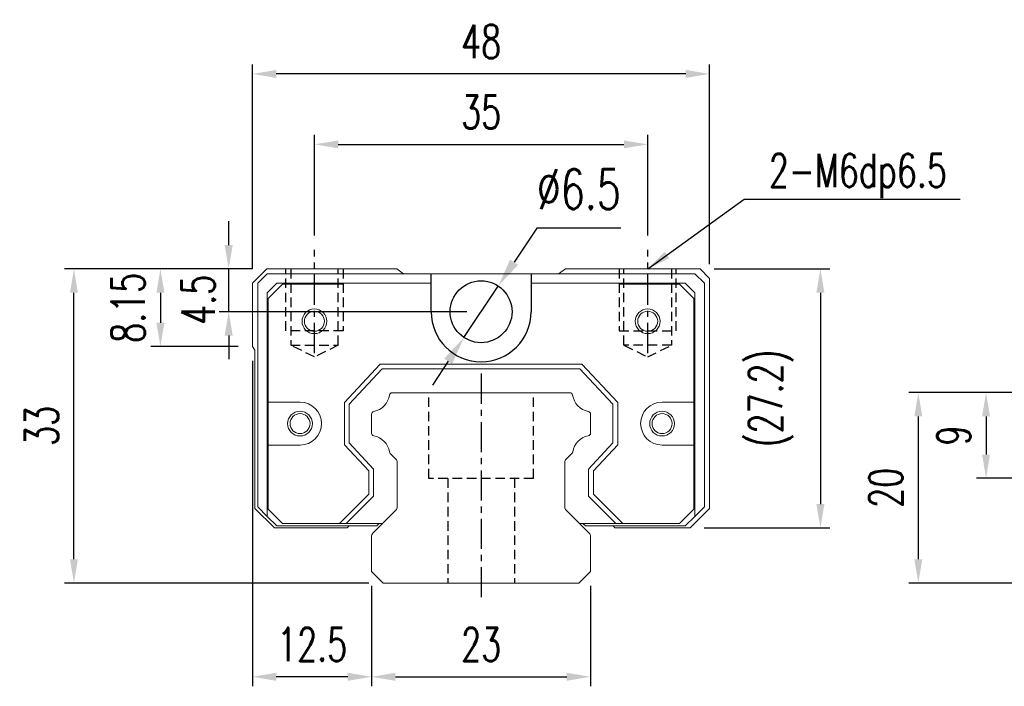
# Model space of a CAD drawing. Header units: millimetres. Extents: x 180 to 446, y 227 to 327.
# Tile 1 of 57: x 180 to 283, y 238 to 308. Entities that reach past the tile are written whole.
import ezdxf

# ---------------------------------------------------------------- set-up
doc = ezdxf.new("R2010")
doc.units = ezdxf.units.MM
doc.header["$PDSIZE"] = -1
doc.linetypes.add('CENTER', pattern=[10.16, 6.35, -1.27, 1.27, -1.27])
doc.linetypes.add('DASHED', pattern=[0.75, 0.5, -0.25])
for name, color, linetype in [('CL', 1, 'CENTER'), ('DIM', 4, 'Continuous'), ('HID', 2, 'DASHED'), ('OUT', 3, 'Continuous')]:
    doc.layers.add(name, color=color, linetype=linetype)
doc.styles.add('DIM-7', font='SIMPLEX.shx', dxfattribs={"width": 0.7, "bigfont": 'chineset.shx'})
doc.dimstyles.new('CNS', dxfattribs={"dimtxt": 3.5, "dimasz": 2.5, "dimexe": 1, "dimexo": 1.5, "dimgap": 0.09, "dimtad": 0, "dimdsep": 46, "dimtxsty": 'DIM-7', "dimcen": 0.09, "dimclrd": 1, "dimclre": 1, "dimclrt": 4, "dimadec": 0, "dimazin": 0, "dimtfac": 1, "dimtix": 1, "dimtmove": 2, "dimatfit": 3, "dimfxl": 1, "dimtvp": 0.971429, "dimtolj": 1, "dimarcsym": 0})
doc.dimstyles.new('CNS 修改文字上方', dxfattribs={"dimscale": 0.8, "dimtxt": 3.5, "dimasz": 2.5, "dimexe": 1, "dimexo": 0.5, "dimgap": 0, "dimtad": 0, "dimtih": 1, "dimtoh": 1, "dimdsep": 46, "dimtxsty": 'DIM-7', "dimcen": 0.09, "dimclrd": 4, "dimclre": 4, "dimclrt": 4, "dimadec": 0, "dimazin": 0, "dimtfac": 1, "dimtix": 1, "dimtmove": 1, "dimatfit": 3, "dimfxl": 1, "dimtvp": 0.971429, "dimtolj": 1, "dimarcsym": 0})

# ---------------------------------------------------------------- blocks, each defined once
blk = doc.blocks.new('*D7')
at = {"layer": 'DEFPOINTS', "color": 0, "transparency": 16777216}
for p in [(285.67, 268.74), (274.3, 248.74), (285.67, 248.74)]:
    blk.add_point(p, dxfattribs=at)
at = {"layer": 'DIM', "color": 7, "lineweight": -2, "transparency": 16777216}
for p, q in [((284.17, 268.74), (273.3, 268.74)), ((274.3, 266.24), (274.3, 251.24)), ((284.17, 248.74), (273.3, 248.74))]:
    blk.add_line(p, q, dxfattribs=at)
at = {"layer": 'DIM', "color": 7, "transparency": 16777216}
for points in [[(273.88, 266.24), (274.72, 266.24), (274.3, 268.74)], [(273.88, 251.24), (274.72, 251.24), (274.3, 248.74)]]:
    blk.add_solid(points, dxfattribs=at)
at = {"layer": 'DIM', "color": 7, "transparency": 16777216, "insert": (270.9, 258.74), "char_height": 3.5, "attachment_point": 5, "rotation": 90, "style": 'DIM-7'}
blk.add_mtext('\\A1;20', dxfattribs=at)
blk = doc.blocks.new('*D19')
at = {"layer": 'DEFPOINTS', "color": 0, "transparency": 16777216}
for p in [(245.89, 294.82), (210.89, 283.74), (245.89, 283.74)]:
    blk.add_point(p, dxfattribs=at)
at = {"layer": 'DIM', "color": 7, "lineweight": -2, "transparency": 16777216}
for p, q in [((210.89, 285.24), (210.89, 295.82)), ((245.89, 285.24), (245.89, 295.82)), ((213.39, 294.82), (243.39, 294.82))]:
    blk.add_line(p, q, dxfattribs=at)
at = {"layer": 'DIM', "color": 7, "transparency": 16777216}
for points in [[(213.39, 295.23), (213.39, 294.4), (210.89, 294.82)], [(243.39, 295.23), (243.39, 294.4), (245.89, 294.82)]]:
    blk.add_solid(points, dxfattribs=at)
at = {"layer": 'DIM', "color": 7, "transparency": 16777216, "insert": (228.39, 298.22), "char_height": 3.5, "attachment_point": 5, "style": 'DIM-7'}
blk.add_mtext('\\A1;35', dxfattribs=at)
blk = doc.blocks.new('*D20')
at = {"layer": 'DEFPOINTS', "color": 0, "transparency": 16777216}
for p in [(204.38, 302.22), (204.38, 280.24), (252.38, 280.74)]:
    blk.add_point(p, dxfattribs=at)
at = {"layer": 'DIM', "color": 7, "lineweight": -2, "transparency": 16777216}
for p, q in [((204.38, 281.74), (204.38, 303.22)), ((252.38, 282.24), (252.38, 303.22)), ((249.88, 302.22), (206.88, 302.22))]:
    blk.add_line(p, q, dxfattribs=at)
at = {"layer": 'DIM', "color": 7, "transparency": 16777216}
for points in [[(206.88, 302.64), (206.88, 301.8), (204.38, 302.22)], [(249.88, 302.64), (249.88, 301.8), (252.38, 302.22)]]:
    blk.add_solid(points, dxfattribs=at)
at = {"layer": 'DIM', "color": 7, "transparency": 16777216, "insert": (228.38, 305.62), "char_height": 3.5, "attachment_point": 5, "style": 'DIM-7'}
blk.add_mtext('\\A1;48', dxfattribs=at)
blk = doc.blocks.new('*D21')
at = {"layer": 'DEFPOINTS', "color": 0, "transparency": 16777216}
for p in [(216.88, 249.94), (239.88, 249.94), (239.88, 238.89)]:
    blk.add_point(p, dxfattribs=at)
at = {"layer": 'DIM', "color": 7, "lineweight": -2, "transparency": 16777216}
for p, q in [((216.88, 248.44), (216.88, 237.89)), ((239.88, 248.44), (239.88, 237.89)), ((219.38, 238.89), (237.38, 238.89))]:
    blk.add_line(p, q, dxfattribs=at)
at = {"layer": 'DIM', "color": 7, "transparency": 16777216}
for points in [[(219.38, 239.31), (219.38, 238.47), (216.88, 238.89)], [(237.38, 239.31), (237.38, 238.47), (239.88, 238.89)]]:
    blk.add_solid(points, dxfattribs=at)
at = {"layer": 'DIM', "color": 7, "transparency": 16777216, "insert": (228.38, 242.29), "char_height": 3.5, "attachment_point": 5, "style": 'DIM-7'}
blk.add_mtext('\\A1;23', dxfattribs=at)
blk = doc.blocks.new('*D22')
at = {"layer": 'DEFPOINTS', "color": 0, "transparency": 16777216}
for p in [(204.38, 273.59), (216.88, 249.94), (204.38, 238.89)]:
    blk.add_point(p, dxfattribs=at)
at = {"layer": 'DIM', "color": 7, "lineweight": -2, "transparency": 16777216}
for p, q in [((204.38, 272.09), (204.38, 237.89)), ((216.88, 248.44), (216.88, 237.89)), ((214.38, 238.89), (206.88, 238.89))]:
    blk.add_line(p, q, dxfattribs=at)
at = {"layer": 'DIM', "color": 7, "transparency": 16777216}
for points in [[(206.88, 239.31), (206.88, 238.47), (204.38, 238.89)], [(214.38, 239.31), (214.38, 238.47), (216.88, 238.89)]]:
    blk.add_solid(points, dxfattribs=at)
at = {"layer": 'DIM', "color": 7, "transparency": 16777216, "insert": (210.63, 242.29), "char_height": 3.5, "attachment_point": 5, "style": 'DIM-7'}
blk.add_mtext('\\A1;12.5', dxfattribs=at)
blk = doc.blocks.new('*D23')
at = {"layer": 'DEFPOINTS', "color": 0, "transparency": 16777216}
for p in [(185.63, 281.74), (205.88, 281.74), (218.1, 248.74)]:
    blk.add_point(p, dxfattribs=at)
at = {"layer": 'DIM', "color": 7, "lineweight": -2, "transparency": 16777216}
for p, q in [((204.38, 281.74), (184.63, 281.74)), ((185.63, 251.24), (185.63, 279.24)), ((216.6, 248.74), (184.63, 248.74))]:
    blk.add_line(p, q, dxfattribs=at)
at = {"layer": 'DIM', "color": 7, "transparency": 16777216}
for points in [[(185.21, 279.24), (186.04, 279.24), (185.63, 281.74)], [(185.21, 251.24), (186.04, 251.24), (185.63, 248.74)]]:
    blk.add_solid(points, dxfattribs=at)
at = {"layer": 'DIM', "color": 7, "transparency": 16777216, "insert": (182.23, 265.24), "char_height": 3.5, "attachment_point": 5, "rotation": 90, "style": 'DIM-7'}
blk.add_mtext('\\A1;33', dxfattribs=at)
blk = doc.blocks.new('*D24')
at = {"layer": 'DEFPOINTS', "color": 0, "transparency": 16777216}
for p in [(205.88, 281.74), (194.71, 273.59), (204.38, 273.59)]:
    blk.add_point(p, dxfattribs=at)
at = {"layer": 'DIM', "color": 7, "lineweight": -2, "transparency": 16777216}
for p, q in [((204.38, 281.74), (193.71, 281.74)), ((194.71, 279.24), (194.71, 276.09)), ((202.88, 273.59), (193.71, 273.59))]:
    blk.add_line(p, q, dxfattribs=at)
at = {"layer": 'DIM', "color": 7, "transparency": 16777216}
for points in [[(194.29, 279.24), (195.13, 279.24), (194.71, 281.74)], [(194.29, 276.09), (195.13, 276.09), (194.71, 273.59)]]:
    blk.add_solid(points, dxfattribs=at)
at = {"layer": 'DIM', "color": 7, "transparency": 16777216, "insert": (191.31, 277.66), "char_height": 3.5, "attachment_point": 5, "rotation": 90, "style": 'DIM-7'}
blk.add_mtext('\\A1;8.15', dxfattribs=at)
blk = doc.blocks.new('*D25')
at = {"layer": 'DEFPOINTS', "color": 0, "transparency": 16777216}
for p in [(251.38, 281.74), (250.33, 254.54), (264.02, 254.54)]:
    blk.add_point(p, dxfattribs=at)
at = {"layer": 'DIM', "color": 7, "lineweight": -2, "transparency": 16777216}
for p, q in [((252.88, 281.74), (265.02, 281.74)), ((264.02, 279.24), (264.02, 257.04)), ((251.83, 254.54), (265.02, 254.54))]:
    blk.add_line(p, q, dxfattribs=at)
at = {"layer": 'DIM', "color": 7, "transparency": 16777216}
for points in [[(263.6, 279.24), (264.44, 279.24), (264.02, 281.74)], [(263.6, 257.04), (264.44, 257.04), (264.02, 254.54)]]:
    blk.add_solid(points, dxfattribs=at)
at = {"layer": 'DIM', "color": 7, "transparency": 16777216, "insert": (258.84, 268.14), "char_height": 3.5, "attachment_point": 5, "rotation": 90, "style": 'DIM-7'}
blk.add_mtext('\\A1;(27.2)', dxfattribs=at)
blk = doc.blocks.new('*D30')
at = {"layer": 'DEFPOINTS', "color": 0, "transparency": 16777216}
for p in [(285.67, 268.74), (281.42, 259.74), (300.17, 259.74)]:
    blk.add_point(p, dxfattribs=at)
at = {"layer": 'DIM', "color": 7, "lineweight": -2, "transparency": 16777216}
for p, q in [((284.17, 268.74), (280.42, 268.74)), ((281.42, 266.24), (281.42, 262.24)), ((298.67, 259.74), (280.42, 259.74))]:
    blk.add_line(p, q, dxfattribs=at)
at = {"layer": 'DIM', "color": 7, "transparency": 16777216}
for points in [[(281, 266.24), (281.83, 266.24), (281.42, 268.74)], [(281, 262.24), (281.83, 262.24), (281.42, 259.74)]]:
    blk.add_solid(points, dxfattribs=at)
at = {"layer": 'DIM', "color": 7, "transparency": 16777216, "insert": (278.02, 264.24), "char_height": 3.5, "attachment_point": 5, "rotation": 90, "style": 'DIM-7'}
blk.add_mtext('\\A1;9', dxfattribs=at)
blk = doc.blocks.new('*D33')
at = {"layer": 'DEFPOINTS', "color": 0, "transparency": 16777216}
for p in [(201.88, 281.74), (205.88, 281.74), (228.39, 277.24)]:
    blk.add_point(p, dxfattribs=at)
at = {"layer": 'DIM', "color": 7, "lineweight": -2, "transparency": 16777216}
for p, q in [((201.88, 284.24), (201.88, 286.74)), ((204.38, 281.74), (200.88, 281.74)), ((201.88, 277.24), (201.88, 281.74)), ((226.89, 277.24), (200.88, 277.24)), ((201.88, 274.74), (201.88, 272.24))]:
    blk.add_line(p, q, dxfattribs=at)
at = {"layer": 'DIM', "color": 7, "transparency": 16777216}
for points in [[(201.46, 284.24), (202.3, 284.24), (201.88, 281.74)], [(201.46, 274.74), (202.3, 274.74), (201.88, 277.24)]]:
    blk.add_solid(points, dxfattribs=at)
at = {"layer": 'DIM', "color": 7, "transparency": 16777216, "insert": (198.68, 278.5), "char_height": 3.5, "attachment_point": 5, "rotation": 90, "style": 'DIM-7'}
blk.add_mtext('\\A1;4.5', dxfattribs=at)
blk = doc.blocks.new('*D34')
at = {"layer": 'DEFPOINTS', "color": 0, "transparency": 16777216}
for p in [(230.19, 279.94), (226.59, 274.53)]:
    blk.add_point(p, dxfattribs=at)
at = {"layer": 'DIM', "color": 0, "lineweight": -2, "transparency": 16777216}
for p, q in [((234.24, 286.03), (231.85, 282.44)), ((243.06, 286.03), (234.24, 286.03)), ((226.59, 274.53), (230.19, 279.94)), ((224.93, 272.03), (223.27, 269.53))]:
    blk.add_line(p, q, dxfattribs=at)
at = {"layer": 'DIM', "color": 0, "transparency": 16777216}
for points in [[(231.43, 282.72), (232.27, 282.16), (230.19, 279.94)], [(224.51, 272.31), (225.34, 271.75), (226.59, 274.53)]]:
    blk.add_solid(points, dxfattribs=at)
at = {"layer": 'DIM', "color": 0, "transparency": 16777216, "insert": (238.65, 290.11), "char_height": 4.2, "attachment_point": 5, "style": 'DIM-7'}
blk.add_mtext('\\A1;∅6.5', dxfattribs=at)

msp = doc.modelspace()

# ---------------------------------------------------------------- linework, layer by layer
at = {"layer": 'CL', "color": 0, "ltscale": 0.5}
for p, q in [((210.888, 272.885), (210.888, 283.735)), ((245.888, 272.885), (245.888, 283.735)), ((228.388, 270.735), (228.388, 246.735))]:
    msp.add_line(p, q, dxfattribs=at)
at = {"layer": 'HID', "color": 0, "ltscale": 2}
for p, q in [((207.888, 275.235), (207.888, 281.735)), ((208.388, 281.735), (208.388, 273.735)), ((213.388, 273.735), (213.388, 281.735)), ((213.888, 281.735), (213.888, 275.235)), ((242.888, 281.735), (242.888, 275.235)), ((243.388, 273.735), (243.388, 281.735)), ((248.388, 281.735), (248.388, 273.735)), ((248.888, 275.235), (248.888, 281.735)), ((213.888, 275.235), (207.888, 275.235)), ((242.888, 275.235), (248.888, 275.235)), ((210.888, 272.485), (208.388, 273.735)), ((208.388, 273.735), (213.388, 273.735)), ((213.388, 273.735), (210.888, 272.485)), ((248.388, 273.735), (243.388, 273.735)), ((243.388, 273.735), (245.888, 272.485)), ((245.888, 272.485), (248.388, 273.735)), ((222.888, 259.735), (222.888, 268.735)), ((233.888, 259.735), (233.888, 268.735)), ((233.888, 259.735), (222.888, 259.735)), ((224.888, 259.735), (224.888, 248.735)), ((231.888, 259.735), (231.888, 248.735))]:
    msp.add_line(p, q, dxfattribs=at)
at = {"layer": 'OUT', "color": 0, "linetype": 'Continuous', "lineweight": 15}
for p, q in [((205.881, 281.735), (204.381, 280.235)), ((219.529, 281.735), (205.881, 281.735)), ((220.239, 281.235), (219.529, 281.735)), ((237.234, 281.735), (236.524, 281.235)), ((251.381, 281.735), (237.234, 281.735)), ((252.381, 280.735), (251.381, 281.735)), ((204.381, 280.235), (204.381, 273.585)), ((204.931, 280.235), (205.931, 281.235)), ((204.931, 256.735), (204.931, 280.235)), ((205.931, 281.235), (223.131, 281.235)), ((206.931, 280.235), (205.931, 279.235)), ((223.138, 280.247), (206.931, 280.235)), ((223.131, 281.235), (227.31, 281.235)), ((223.138, 281.235), (233.631, 281.235)), ((233.631, 281.235), (250.831, 281.235)), ((249.831, 280.235), (233.638, 280.235)), ((250.831, 279.235), (249.831, 280.235)), ((250.831, 281.235), (251.831, 280.235)), ((251.831, 280.235), (251.831, 256.735)), ((252.381, 256.585), (252.381, 280.735)), ((205.931, 279.235), (205.931, 255.735)), ((206.031, 278.635), (207.531, 280.135)), ((207.531, 280.135), (213.888, 280.135)), ((242.888, 280.135), (249.231, 280.135)), ((249.231, 280.135), (250.731, 278.635)), ((250.831, 255.735), (250.831, 279.235)), ((206.031, 267.735), (206.031, 278.635)), ((250.731, 278.635), (250.731, 267.735)), ((204.381, 273.585), (204.631, 273.211)), ((204.631, 273.211), (204.631, 256.585)), ((214.031, 267.716), (217.78, 271.735)), ((217.997, 271.235), (214.531, 267.519)), ((217.78, 271.735), (238.983, 271.735)), ((238.766, 271.235), (217.997, 271.235)), ((242.232, 267.519), (238.766, 271.235)), ((238.983, 271.735), (242.731, 267.716)), ((219.058, 268.735), (237.705, 268.735)), ((209.37, 267.735), (206.031, 267.735)), ((206.031, 263.235), (206.031, 267.735)), ((214.031, 263.254), (214.031, 267.716)), ((214.531, 267.519), (214.531, 263.451)), ((242.232, 263.451), (242.232, 267.519)), ((242.731, 267.716), (242.731, 263.254)), ((250.731, 267.735), (247.393, 267.735)), ((250.731, 267.735), (250.731, 263.235)), ((216.881, 264.495), (216.881, 266.475)), ((239.882, 266.475), (239.882, 264.495)), ((206.031, 263.235), (209.37, 263.235)), ((206.031, 256.485), (206.031, 263.235)), ((216.582, 260.519), (214.031, 263.254)), ((214.531, 263.451), (217.081, 260.716)), ((239.681, 260.716), (242.232, 263.451)), ((242.731, 263.254), (240.181, 260.519)), ((247.393, 263.235), (250.731, 263.235)), ((250.731, 263.235), (250.731, 256.485)), ((219.435, 261.762), (218.841, 262.356)), ((237.922, 262.356), (237.328, 261.762)), ((217.081, 260.716), (217.081, 257.854)), ((219.581, 256.742), (219.581, 261.408)), ((237.181, 261.408), (237.181, 256.742)), ((239.681, 257.854), (239.681, 260.716)), ((216.582, 258.061), (216.582, 260.519)), ((240.181, 260.519), (240.181, 258.061)), ((213.506, 254.985), (216.582, 258.061)), ((217.081, 257.854), (214.213, 254.985)), ((242.55, 254.985), (239.681, 257.854)), ((240.181, 258.061), (243.257, 254.985)), ((204.631, 256.585), (206.681, 254.535)), ((205.931, 255.735), (204.931, 256.735)), ((207.531, 254.985), (206.031, 256.485)), ((250.731, 256.485), (249.231, 254.985)), ((250.331, 254.535), (252.381, 256.585)), ((251.831, 256.735), (250.831, 255.735)), ((205.931, 255.735), (206.931, 254.735)), ((217.028, 253.982), (219.435, 256.389)), ((237.328, 256.389), (239.735, 253.982)), ((249.831, 254.735), (250.831, 255.735)), ((206.681, 254.535), (214.319, 254.535)), ((206.931, 254.735), (217.428, 254.735)), ((213.506, 254.985), (207.531, 254.985)), ((218.031, 254.985), (213.506, 254.985)), ((218.031, 254.985), (214.213, 254.985)), ((214.319, 254.535), (214.519, 254.735)), ((217.678, 254.985), (217.428, 254.735)), ((243.257, 254.985), (238.731, 254.985)), ((242.55, 254.985), (238.731, 254.985)), ((239.335, 254.735), (239.085, 254.985)), ((239.335, 254.735), (249.831, 254.735)), ((242.243, 254.735), (242.443, 254.535)), ((242.443, 254.535), (250.331, 254.535)), ((249.231, 254.985), (243.257, 254.985)), ((216.881, 249.935), (216.881, 253.628)), ((239.881, 253.628), (239.881, 249.935)), ((218.096, 248.735), (216.881, 249.935)), ((239.881, 249.935), (238.667, 248.735)), ((238.681, 248.735), (218.096, 248.735))]:
    msp.add_line(p, q, dxfattribs=at)
at = {"layer": 'OUT', "color": 0}
for p, q in [((223.138, 277.235), (223.138, 281.235)), ((233.638, 281.235), (233.638, 277.235))]:
    msp.add_line(p, q, dxfattribs=at)
msp.add_circle((228.388, 277.235), 3.25, dxfattribs=at)
at = {"layer": 'OUT', "color": 0, "linetype": 'Continuous', "lineweight": 15}
for centre, radius in [((210.881, 276.235), 1.3), ((210.881, 276.235), 1.05), ((245.881, 276.235), 1.3), ((245.881, 276.235), 1.05), ((209.37, 265.485), 1.3), ((247.393, 265.485), 1.3), ((209.37, 265.485), 1.05), ((247.393, 265.485), 1.05)]:
    msp.add_circle(centre, radius, dxfattribs=at)
at = {"layer": 'OUT', "color": 0}
msp.add_arc((228.388, 277.235), 5.25, 180, 360, dxfattribs=at)
at = {"layer": 'OUT', "color": 0, "linetype": 'Continuous', "lineweight": 15}
for centre, radius, start, end in [((216.739, 268.777), 2.044, 280.87121, 351.61737), ((219.058, 268.435), 0.3, 90, 171.61737), ((237.705, 268.435), 0.3, 8.38263, 90), ((240.024, 268.777), 2.044, 188.38263, 259.12879), ((209.37, 265.485), 2.25, 270, 90), ((247.393, 265.485), 2.25, 90, 270), ((217.181, 266.475), 0.3, 100.87121, 180.00001), ((239.582, 266.475), 0.3, 359.99999, 79.12879), ((217.181, 264.495), 0.3, 179.99999, 259.12866), ((216.739, 262.193), 2.044, 9.2089, 79.12866), ((240.024, 262.193), 2.044, 100.87134, 170.79109), ((239.582, 264.495), 0.3, 280.87134, 0.00001), ((219.053, 262.568), 0.3, 189.20891, 225), ((219.081, 261.408), 0.5, 0, 45), ((237.681, 261.408), 0.5, 135, 180.00001), ((237.71, 262.568), 0.3, 315, 350.79109), ((219.081, 256.742), 0.5, 315, 360), ((237.681, 256.742), 0.5, 179.99999, 225), ((217.381, 253.628), 0.5, 135, 180.00001), ((239.381, 253.628), 0.5, 0, 45)]:
    msp.add_arc(centre, radius, start, end, dxfattribs=at)

# ---------------------------------------------------------------- texts
at = {"layer": 'DIM', "color": 0, "insert": (258.62, 289.158), "char_height": 3.5, "attachment_point": 7, "style": 'DIM-7'}
msp.add_mtext('2-M6dp6.5', dxfattribs=at)

# ---------------------------------------------------------------- dimensions: what is measured, and where the dimension line sits
at = {"layer": 'DIM', "color": 0}
for base, p1, p2, picture, middle in [((204.381, 302.22), (252.381, 280.735), (204.381, 280.235), '*D20', (228.381, 305.62)), ((245.888, 294.815), (210.888, 283.735), (245.888, 283.735), '*D19', (228.388, 298.215)), ((204.381, 238.89), (216.881, 249.935), (204.381, 273.585), '*D22', (210.631, 242.29)), ((239.881, 238.89), (216.881, 249.935), (239.881, 249.935), '*D21', (228.381, 242.29))]:
    dim = msp.add_linear_dim(base=base, p1=p1, p2=p2, dimstyle='CNS', override={"dimclrd": 7, "dimclre": 7, "dimclrt": 7}, dxfattribs=at)
    dim.commit()
    dim.dimension.update_dxf_attribs({"geometry": picture, "text_midpoint": middle})
dim = msp.add_diameter_dim_2p(p1=(226.588, 274.529), p2=(230.189, 279.941), dimstyle='CNS 修改文字上方', override={"dimscale": 1.2, "dimclrd": 0, "dimclre": 0, "dimclrt": 0}, dxfattribs=at)
dim.commit()
dim.dimension.update_dxf_attribs({"geometry": '*D34', "text_midpoint": (234.238, 286.028), "dimtype": 163})
dim = msp.add_linear_dim(base=(201.879, 281.735), p1=(228.388, 277.235), p2=(205.881, 281.735), angle=90, dimstyle='CNS', override={"dimclrd": 7, "dimclre": 7, "dimclrt": 7}, dxfattribs=at)
dim.commit()
dim.dimension.update_dxf_attribs({"geometry": '*D33', "text_midpoint": (198.679, 278.495), "dimtype": 160})
for base, p1, p2, angle, picture, middle in [((194.711, 273.585), (205.881, 281.735), (204.381, 273.585), 90, '*D24', (191.311, 277.66)), ((185.627, 281.735), (218.096, 248.735), (205.881, 281.735), 90, '*D23', (182.227, 265.235)), ((274.3, 248.735), (285.669, 268.735), (285.669, 248.735), 90, '*D7', (270.9, 258.735)), ((281.416, 259.735), (285.669, 268.735), (300.169, 259.735), 270, '*D30', (278.016, 264.235))]:
    dim = msp.add_linear_dim(base=base, p1=p1, p2=p2, angle=angle, dimstyle='CNS', override={"dimclrd": 7, "dimclre": 7, "dimclrt": 7}, dxfattribs=at)
    dim.commit()
    dim.dimension.update_dxf_attribs({"geometry": picture, "text_midpoint": middle})
dim = msp.add_linear_dim(base=(264.02, 254.535), p1=(251.381, 281.735), p2=(250.331, 254.535), angle=90, text='(<>)', dimstyle='CNS', override={"dimclrd": 7, "dimclre": 7, "dimclrt": 7}, dxfattribs=at)
dim.commit()
dim.dimension.update_dxf_attribs({"geometry": '*D25', "text_midpoint": (258.839, 268.135)})

# ---------------------------------------------------------------- leaders
at = {"layer": 'DIM', "color": 0, "annotation_type": 0, "has_hookline": 1, "hookline_direction": 0, "text_width": 20.067}
msp.add_leader([(245.888, 281.735), (256.03, 289.068), (258.53, 289.068)], dimstyle='CNS', override={"dimgap": 0.09, "dimtad": 1, "dimclrd": 7, "dimclre": 4}, dxfattribs=at)

doc.saveas('drawing.dxf')
